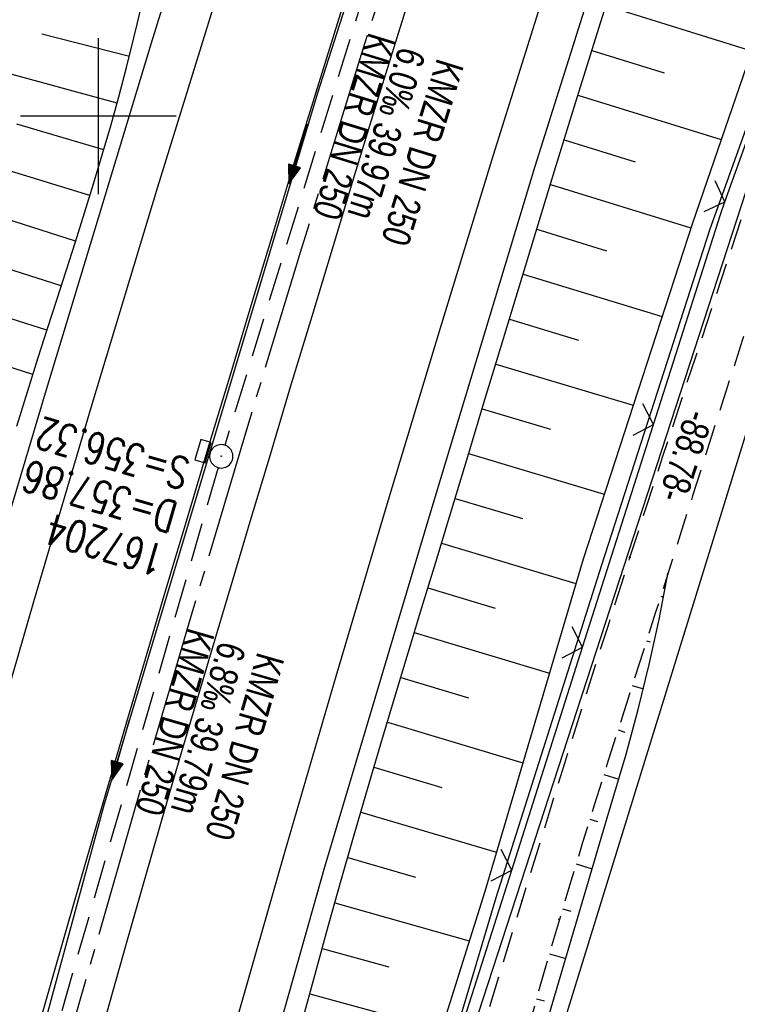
# Model space of a CAD drawing. Extents: x 508892 to 509489, y 458506 to 459473.
# Tile 24 of 62: x 509095 to 509141, y 458843 to 458906. Entities that reach past the tile are written whole.
import ezdxf

# ---------------------------------------------------------------- set-up
doc = ezdxf.new("R2010")
doc.units = 0
doc.header["$LTSCALE"] = 10
doc.header["$MEASUREMENT"] = 0
for name, pattern in [('ACHSE', [5.5, 4, -0.5, 0.5, -0.5]), ('LT00', [0]), ('LT11', [0.3, 0.2, -0.1]), ('STRICHLINIE2', [0.375, 0.25, -0.125])]:
    doc.linetypes.add(name, pattern=pattern)
doc.layers.get('0').update_dxf_attribs({"linetype": 'LT00'})
for name, color, linetype in [('--EK_FBR', 1, 'LT00'), ('--EK_Halt-Pfeil', 4, 'LT00'), ('--EK_Haltung', 7, 'STRICHLINIE2'), ('--EK_Haltung-Text', 140, 'LT00'), ('--EK_Schacht-Text', 5, 'LT00'), ('--EL_DFK_AB_L', 21, 'LT00'), ('--EL_Halt-Pfeil', 4, 'LT00'), ('--EL_Haltung', 182, 'STRICHLINIE2'), ('--EL_Haltung-Text', 182, 'LT00'), ('-AX-093', 35, 'ACHSE'), ('ABSTAND', 8, 'LT00'), ('DFK_AB_L', 21, 'LT00'), ('DFK_KATASTER', 250, 'LT00'), ('V111_AFBR_BAB', 250, 'LT00'), ('V111_BOESCH', 250, 'LT00'), ('V111_BOSCHUNG', 250, 'LT00'), ('V111_FELDWEG', 250, 'LT11'), ('V111_GRABEN', 250, 'LT00'), ('V111_H_BORD', 8, 'LT00'), ('V111_KA_PRUF', 182, 'LT00'), ('V111_LD_MARK', 250, 'LT00'), ('V111_RASTER', 250, 'LT00'), ('V111_SINKK', 182, 'LT00'), ('V111_ZAUN', 40, 'LT00')]:
    doc.layers.add(name, color=color, linetype=linetype)
doc.styles.add('Haltungsbeschriftung', font='ARIAL.TTF', dxfattribs={"width": 0.75})
doc.styles.add('schachtbeschriftung', font='romans.shx', dxfattribs={"width": 0.75, "height": 2})
doc.styles.get("Standard").update_dxf_attribs({"font": 'ARIAL.TTF'})

# ---------------------------------------------------------------- blocks, each defined once
blk = doc.blocks.new('SYMB0011')
at = {"color": 0, "linetype": 'ByBlock'}
for p, q in [((0.5, 0), (-0.5, 0)), ((0, 0.5), (0, -0.5))]:
    blk.add_line(p, q, dxfattribs=at)
blk = doc.blocks.new('SYMB0003')
at = {"color": 0, "linetype": 'ByBlock'}
for p, q in [((-0.015712, 0), (0.010166, 0.012015)), ((0, -0.021257), (-0.015712, 0)), ((0.010166, 0.012015), (0, -0.021257))]:
    blk.add_line(p, q, dxfattribs=at)
for points in [[(-0.031395, 0.499013), (-0.093691, 0.491144), (-0.154509, 0.475528), (-0.21289, 0.452414), (-0.267913, 0.422164), (-0.318712, 0.385257), (-0.364484, 0.342274), (-0.404509, 0.293893), (-0.438154, 0.240877), (-0.464888, 0.184062), (-0.484292, 0.124345), (-0.496058, 0.062667), (-0.5, 0)], [(0.5, 0), (0.496057, 0.062667), (0.484292, 0.124345), (0.464888, 0.184062), (0.438153, 0.240877), (0.404509, 0.293893), (0.364484, 0.342274), (0.318712, 0.385257), (0.267913, 0.422164), (0.21289, 0.452414), (0.154509, 0.475528), (0.093691, 0.491144), (0.031395, 0.499013), (-0.031395, 0.499013)], [(-0.5, 0), (-0.496058, -0.062667), (-0.484292, -0.124345), (-0.464888, -0.184062), (-0.438154, -0.240877), (-0.404509, -0.293893), (-0.364485, -0.342274), (-0.318712, -0.385257), (-0.267914, -0.422164), (-0.21289, -0.452414), (-0.154509, -0.475529), (-0.093691, -0.491144), (-0.031395, -0.499014), (0.031395, -0.499014)], [(0.031395, -0.499014), (0.093691, -0.491144), (0.154509, -0.475529), (0.21289, -0.452414), (0.267914, -0.422164), (0.318712, -0.385257), (0.364485, -0.342274), (0.404509, -0.293893), (0.438154, -0.240877), (0.464889, -0.184062), (0.484292, -0.124345), (0.496058, -0.062667), (0.5, 0)]]:
    blk.add_lwpolyline(points, dxfattribs=at)
blk = doc.blocks.new('SYMB0024')
at = {"color": 0, "linetype": 'ByBlock'}
for p, q in [((-0.5, 0.5), (0, 0)), ((0, 0), (0.5, 0.5))]:
    blk.add_line(p, q, dxfattribs=at)
blk = doc.blocks.new('SYMB0652')
at = {"color": 0, "linetype": 'ByBlock'}
blk.add_lwpolyline([(-0.15, -0.075), (0.15, -0.075), (0.15, 0.075), (-0.15, 0.075), (-0.15, -0.075)], dxfattribs=at)
blk = doc.blocks.new('SYMB0070')
at = {"color": 0, "linetype": 'ByBlock'}
for p, q in [((-0.5, 0), (0.2, 0)), ((0.5, 0), (0.2, 0.1)), ((0.2, 0.1), (0.2, 0)), ((0.468, 0), (0.21, 0.086)), ((0.21, 0.086), (0.21, -0.086)), ((0.21, -0.086), (0.468, 0)), ((0.22, -0.072), (0.437, 0)), ((0.23, -0.058), (0.405, 0)), ((0.24, -0.045), (0.374, 0)), ((0.342, 0), (0.25, 0.031)), ((0.25, 0.031), (0.25, -0.031)), ((0.25, -0.031), (0.342, 0)), ((0.26, -0.017), (0.31, 0)), ((0.27, -0.003), (0.279, 0))]:
    blk.add_line(p, q, dxfattribs=at)
for points in [[(0.2, 0), (0.2, -0.1), (0.5, 0)], [(0.437, 0), (0.22, 0.072), (0.22, -0.072)], [(0.405, 0), (0.23, 0.058), (0.23, -0.058)], [(0.374, 0), (0.24, 0.045), (0.24, -0.045)], [(0.31, 0), (0.26, 0.017), (0.26, -0.017)], [(0.279, 0), (0.27, 0.003), (0.27, -0.003)]]:
    blk.add_lwpolyline(points, dxfattribs=at)

msp = doc.modelspace()

# ---------------------------------------------------------------- linework, layer by layer
at = {"layer": '--EK_FBR', "linetype": 'LT11', "flags": 128}
for points in [[(509295.725, 459263.501), (509295.165, 459262.922), (509294.666, 459262.289), (509294.234, 459261.609), (509293.873, 459260.889), (509292.396, 459257.908), (509290.922, 459254.927), (509289.451, 459251.945), (509287.987, 459248.959), (509286.529, 459245.97), (509285.081, 459242.976), (509283.694, 459240.082), (509282.314, 459237.185), (509280.94, 459234.285), (509279.568, 459231.384), (509278.195, 459228.483), (509276.82, 459225.584), (509275.395, 459222.593), (509273.965, 459219.604), (509272.533, 459216.616), (509271.099, 459213.629), (509269.666, 459210.641), (509268.235, 459207.652), (509266.807, 459204.661), (509265.921, 459202.797), (509265.04, 459200.931), (509264.166, 459199.061), (509263.302, 459197.187), (509262.451, 459195.308), (509261.616, 459193.421), (509260.799, 459191.527), (509260.034, 459189.701), (509259.285, 459187.869), (509258.549, 459186.031), (509257.824, 459184.189), (509257.061, 459182.228), (509256.302, 459180.266), (509255.543, 459178.305), (509254.779, 459176.345), (509254.007, 459174.388), (509253.016, 459171.925), (509252.006, 459169.47), (509250.98, 459167.021), (509249.94, 459164.578), (509248.888, 459162.14), (509247.826, 459159.706), (509246.756, 459157.276), (509245.654, 459154.79), (509244.549, 459152.306), (509243.444, 459149.822), (509242.343, 459147.336), (509241.247, 459144.848), (509239.602, 459141.067), (509237.977, 459137.278), (509236.37, 459133.48), (509234.779, 459129.676), (509233.202, 459125.865), (509231.638, 459122.05), (509230.085, 459118.229), (509228.542, 459114.405), (509227.006, 459110.577), (509225.475, 459106.747), (509223.949, 459102.916), (509222.425, 459099.084), (509220.737, 459094.839), (509219.05, 459090.594), (509217.362, 459086.35), (509215.672, 459082.106), (509214.231, 459078.493), (509212.788, 459074.881), (509211.339, 459071.27), (509209.885, 459067.663), (509208.423, 459064.058), (509206.951, 459060.457), (509205.469, 459056.861), (509204.262, 459053.957), (509203.049, 459051.055), (509201.831, 459048.155), (509200.611, 459045.255), (509199.391, 459042.356), (509198.173, 459039.457), (509196.959, 459036.555), (509195.749, 459033.652), (509194.548, 459030.745), (509193.229, 459027.526), (509191.92, 459024.303), (509190.618, 459021.077), (509189.32, 459017.849), (509188.025, 459014.62), (509183.421, 459002.149), (509183.311, 459001.142), (509183.209, 459000.136), (509183.123, 458999.129), (509183.06, 458998.122), (509183.029, 458997.115), (509183.036, 458996.107), (509183.101, 458994.936), (509183.227, 458993.767), (509183.409, 458992.604), (509183.644, 458991.45), (509183.928, 458990.307), (509184.259, 458989.178), (509184.592, 458988.178), (509184.953, 458987.19), (509185.336, 458986.21), (509185.733, 458985.235), (509186.139, 458984.263), (509186.547, 458983.29), (509186.951, 458982.314), (509187.392, 458981.209), (509187.814, 458980.095), (509188.21, 458978.972), (509188.576, 458977.841), (509188.906, 458976.7), (509189.195, 458975.55), (509189.437, 458974.389), (509189.627, 458973.219), (509189.78, 458971.8), (509189.851, 458970.372), (509189.842, 458968.939), (509189.754, 458967.505), (509189.588, 458966.077), (509189.347, 458964.659), (509189.033, 458963.257), (509188.645, 458961.875), (509188.139, 458960.389), (509187.554, 458958.934), (509186.895, 458957.511), (509186.168, 458956.121), (509185.379, 458954.765), (509184.533, 458953.442), (509183.636, 458952.155), (509182.695, 458950.904), (509181.729, 458949.706), (509180.729, 458948.54), (509179.699, 458947.401), (509178.644, 458946.285), (509177.567, 458945.189), (509176.473, 458944.108), (509175.366, 458943.039), (509174.249, 458941.977), (509173.128, 458940.919), (509172.005, 458939.86), (509170.706, 458938.626), (509169.416, 458937.382), (509168.137, 458936.128), (509166.875, 458934.859), (509165.633, 458933.572), (509164.416, 458932.266), (509163.226, 458930.938), (509162.069, 458929.584), (509160.947, 458928.202), (509159.866, 458926.789), (509158.776, 458925.269), (509157.731, 458923.715), (509156.729, 458922.13), (509155.767, 458920.518), (509154.841, 458918.881), (509153.95, 458917.224), (509153.09, 458915.549), (509152.258, 458913.86), (509151.451, 458912.159), (509150.386, 458909.825), (509149.36, 458907.477), (509148.37, 458905.116), (509147.413, 458902.743), (509146.486, 458900.359), (509145.586, 458897.965), (509144.712, 458895.563), (509143.859, 458893.152), (509143.002, 458890.667), (509142.163, 458888.175), (509141.338, 458885.678), (509140.526, 458883.177), (509139.722, 458880.672), (509138.924, 458878.165), (509138.13, 458875.657), (509137.337, 458873.149), (509136.541, 458870.641), (509135.756, 458868.181), (509134.969, 458865.722), (509134.181, 458863.263), (509133.395, 458860.804), (509132.614, 458858.344), (509131.84, 458855.882), (509131.074, 458853.417), (509130.32, 458850.948), (509129.58, 458848.476), (509128.83, 458845.915), (509128.095, 458843.349), (509127.371, 458840.78), (509126.656, 458838.208), (509125.947, 458835.634), (509125.241, 458833.059), (509124.536, 458830.484), (509123.828, 458827.91), (509123.116, 458825.337), (509122.395, 458822.767), (509121.664, 458820.199), (509120.923, 458817.645), (509120.172, 458815.094), (509119.414, 458812.545), (509118.651, 458809.998), (509117.886, 458807.451), (509117.123, 458804.903), (509116.364, 458802.355), (509115.611, 458799.804), (509114.869, 458797.251), (509114.032, 458794.317), (509113.209, 458791.378), (509112.397, 458788.436), (509111.594, 458785.492), (509110.798, 458782.546), (509110.005, 458779.598), (509109.213, 458776.651), (509108.419, 458773.704), (509107.517, 458770.375), (509106.612, 458767.048), (509105.705, 458763.721), (509104.799, 458760.394), (509103.895, 458757.066), (509102.996, 458753.737), (509102.103, 458750.406), (509101.22, 458747.073), (509100.347, 458743.737), (509099.4, 458740.058), (509098.466, 458736.375), (509097.545, 458732.69), (509096.633, 458729.002), (509095.729, 458725.312), (509094.832, 458721.62), (509093.106, 458714.464), (509091.396, 458707.305), (509089.704, 458700.141), (509088.031, 458692.972), (509087.314, 458689.871), (509086.603, 458686.769), (509085.899, 458683.664), (509085.206, 458680.558), (509084.524, 458677.449), (509083.857, 458674.338), (509083.205, 458671.223), (509082.572, 458668.104), (509081.956, 458664.972), (509081.358, 458661.837), (509080.775, 458658.699), (509080.204, 458655.558), (509079.643, 458652.416), (509079.088, 458649.272), (509078.538, 458646.128), (509077.309, 458639.07), (509076.475, 458634.267), (509075.449, 458628.336), (509074.425, 458622.404), (509073.401, 458616.473), (509072.377, 458610.541), (509071.352, 458604.609), (509070.324, 458598.678), (509069.292, 458592.746), (509068.899, 458590.49), (509068.508, 458588.234), (509068.122, 458585.977), (509067.744, 458583.719), (509067.377, 458581.46), (509067.023, 458579.198), (509066.686, 458576.934), (509066.368, 458574.668), (509066.11, 458572.704), (509065.864, 458570.739), (509065.629, 458568.772), (509065.401, 458566.804), (509065.175, 458564.835), (509064.95, 458562.867), (509064.709, 458560.79), (509064.46, 458558.713), (509064.2, 458556.638), (509063.906, 458554.417), (509063.6, 458552.198), (509063.283, 458549.98), (509062.959, 458547.763), (509062.633, 458545.546), (509062.308, 458543.329), (509062.305, 458543.306)], [(509059.23, 458544.472), (509059.717, 458548.079), (509060.334, 458552.631), (509060.955, 458557.184), (509061.443, 458560.742), (509061.936, 458564.3), (509062.434, 458567.857), (509062.94, 458571.412), (509063.454, 458574.967), (509063.991, 458578.61), (509064.537, 458582.252), (509065.092, 458585.892), (509065.652, 458589.532), (509066.217, 458593.171), (509066.827, 458597.067), (509067.442, 458600.962), (509068.065, 458604.856), (509068.698, 458608.748), (509069.342, 458612.639), (509070, 458616.527), (509070.673, 458620.412), (509071.333, 458624.126), (509072.006, 458627.838), (509072.691, 458631.548), (509073.385, 458635.256), (509074.087, 458638.962), (509074.123, 458639.153), (509074.793, 458642.668), (509075.503, 458646.373), (509076.949, 458653.905), (509078.397, 458661.437), (509079.849, 458668.969), (509080.451, 458672.086), (509081.056, 458675.203), (509081.668, 458678.318), (509082.289, 458681.431), (509082.921, 458684.542), (509083.569, 458687.65), (509084.234, 458690.753), (509084.919, 458693.852), (509085.566, 458696.684), (509086.23, 458699.511), (509086.908, 458702.336), (509087.6, 458705.157), (509088.301, 458707.976), (509089.009, 458710.794), (509089.723, 458713.61), (509090.44, 458716.426), (509091.157, 458719.241), (509091.872, 458722.057), (509092.689, 458725.294), (509093.503, 458728.531), (509094.315, 458731.769), (509095.128, 458735.007), (509095.944, 458738.243), (509096.765, 458741.479), (509097.594, 458744.712), (509098.69, 458748.935), (509099.802, 458753.154), (509100.927, 458757.369), (509102.064, 458761.581), (509103.213, 458765.79), (509104.371, 458769.997), (509105.537, 458774.201), (509106.654, 458778.203), (509107.776, 458782.205), (509108.901, 458786.205), (509110.026, 458790.206), (509111.149, 458794.206), (509112.269, 458798.208), (509113.162, 458801.412), (509114.054, 458804.617), (509114.945, 458807.821), (509115.839, 458811.025), (509116.736, 458814.228), (509117.639, 458817.43), (509118.549, 458820.629), (509119.948, 458825.483), (509121.366, 458830.332), (509122.801, 458835.176), (509124.252, 458840.015), (509125.717, 458844.851), (509127.195, 458849.682), (509128.554, 458854.092), (509129.924, 458858.499), (509131.306, 458862.902), (509132.701, 458867.3), (509134.111, 458871.693), (509135.156, 458874.912), (509136.207, 458878.129), (509137.265, 458881.344), (509138.327, 458884.558), (509139.391, 458887.772), (509140.456, 458890.985), (509141.521, 458894.2), (509142.149, 458896.099), (509142.781, 458897.996), (509143.42, 458899.892), (509144.07, 458901.783), (509144.735, 458903.668), (509145.42, 458905.547), (509146.127, 458907.417), (509146.862, 458909.276), (509147.627, 458911.124), (509148.428, 458912.959), (509149.394, 458915.045), (509150.412, 458917.108), (509151.485, 458919.144), (509152.612, 458921.149), (509153.795, 458923.12), (509155.036, 458925.053), (509156.335, 458926.944), (509157.693, 458928.789), (509158.783, 458930.181), (509159.906, 458931.547), (509161.058, 458932.889), (509162.236, 458934.209), (509163.437, 458935.511), (509164.657, 458936.797), (509165.893, 458938.069), (509167.142, 458939.332), (509168.4, 458940.586), (509169.663, 458941.836), (509170.743, 458942.901), (509171.821, 458943.969), (509172.891, 458945.042), (509173.95, 458946.126), (509174.992, 458947.222), (509176.015, 458948.336), (509177.012, 458949.472), (509177.98, 458950.632), (509178.914, 458951.821), (509179.81, 458953.043), (509180.594, 458954.194), (509181.337, 458955.375), (509182.035, 458956.584), (509182.682, 458957.82), (509183.274, 458959.082), (509183.806, 458960.368), (509184.272, 458961.678), (509184.669, 458963.01), (509184.988, 458964.345), (509185.236, 458965.695), (509185.413, 458967.059), (509185.52, 458968.43), (509185.56, 458969.806), (509185.532, 458971.181), (509185.439, 458972.553), (509185.23, 458974.269), (509184.92, 458975.969), (509184.514, 458977.648), (509184.013, 458979.302), (509183.421, 458980.927), (509182.925, 458982.109), (509182.378, 458983.268), (509181.78, 458984.399), (509181.128, 458985.497), (509180.422, 458986.557), (509179.443, 458987.843), (509178.371, 458989.06), (509177.206, 458990.207), (509176.675, 458990.678), (509176.125, 458991.129), (509175.556, 458991.551), (509174.967, 458991.938), (509174.356, 458992.281), (509173.722, 458992.574), (509173.066, 458992.808)]]:
    msp.add_lwpolyline(points, dxfattribs=at)
at = {"layer": '--EK_FBR'}
for points in [[(509101.791, 458805.626), (509107.869, 458828.242), (509114.539, 458851.853), (509121.358, 458874.708), (509128.025, 458896.786), (509134.861, 458918.497), (509142.083, 458940.566), (509149.559, 458962.753), (509156.84, 458984.09), (509159.697, 458992.052), (509164.729, 459006.158), (509172.751, 459028.261), (509181.102, 459050.16), (509189.381, 459071.423), (509198.414, 459093.95)], [(509071.255, 458790.808), (509076.957, 458813.025), (509082.942, 458835.459), (509089.706, 458859.116), (509096.603, 458882.26), (509103.41, 458904.697), (509110.188, 458926.557), (509117.432, 458948.586), (509125.283, 458971.908), (509132.547, 458992.908), (509135.326, 459000.77), (509140.399, 459014.958), (509148.741, 459037.987), (509157.07, 459059.955), (509165.701, 459081.634)]]:
    msp.add_lwpolyline(points, dxfattribs=at)
at = {"layer": '--EK_FBR', "color": 2}
for points in [[(509117.288, 458912.264), (509113.952, 458901.524), (509112.576, 458897.034), (509111.209, 458892.541), (509109.849, 458888.046), (509108.495, 458883.549), (509107.145, 458879.051), (509105.762, 458874.431), (509104.384, 458869.81), (509103.011, 458865.186), (509101.645, 458860.561), (509100.287, 458855.934), (509099.137, 458851.989), (509097.995, 458848.042), (509096.863, 458844.092), (509095.741, 458840.139)], [(509120.469, 458909.3), (509119.146, 458905.034), (509117.831, 458900.765), (509116.444, 458896.231), (509115.064, 458891.694), (509113.69, 458887.156), (509112.32, 458882.616), (509110.954, 458878.075), (509109.789, 458874.195), (509108.626, 458870.315), (509107.469, 458866.433), (509106.317, 458862.549), (509105.174, 458858.663), (509104.04, 458854.774), (509102.921, 458850.896), (509101.812, 458847.015), (509100.712, 458843.132), (509099.62, 458839.246)]]:
    msp.add_lwpolyline(points, dxfattribs=at)
at = {"layer": '--EK_Haltung'}
for p, q in [((509119.443, 458915.661), (509108.109, 458878.904)), ((509107.681, 458877.466), (509097.089, 458840.67))]:
    msp.add_line(p, q, dxfattribs=at)
at = {"layer": '--EL_DFK_AB_L'}
msp.add_line((509149.168, 458918.597), (509122.133, 458835.613), dxfattribs=at)
at = {"layer": '--EL_Haltung'}
for p, q in [((509119.443, 458915.661), (509108.109, 458878.904)), ((509107.681, 458877.466), (509097.089, 458840.67))]:
    msp.add_line(p, q, dxfattribs=at)
at = {"layer": '-AX-093', "ltscale": 0.2}
msp.add_lwpolyline([(509120.563, 458915.66), (509116.768, 458903.61), (509113.037, 458891.541), (509109.37, 458879.451), (509105.768, 458867.343), (509102.231, 458855.215), (509098.76, 458843.068), (509095.355, 458830.902), (509092.019, 458818.717), (509088.75, 458806.514), (509085.551, 458794.292)], dxfattribs=at)
at = {"layer": 'DFK_AB_L'}
msp.add_line((509149.168, 458918.597), (509122.133, 458835.613), dxfattribs=at)
at = {"layer": 'DFK_KATASTER'}
msp.add_line((509152.759, 458915.982), (509127.632, 458834.626), dxfattribs=at)
at = {"layer": 'V111_AFBR_BAB'}
for points in [[(509101.791, 458805.626), (509107.869, 458828.242), (509114.539, 458851.853), (509121.358, 458874.708), (509128.025, 458896.786), (509134.861, 458918.497), (509142.083, 458940.566), (509149.559, 458962.753), (509156.84, 458984.09), (509159.697, 458992.052), (509164.729, 459006.158), (509172.751, 459028.261), (509181.102, 459050.16), (509189.381, 459071.423), (509198.414, 459093.95)], [(509071.255, 458790.808), (509076.957, 458813.025), (509082.942, 458835.459), (509089.706, 458859.116), (509096.603, 458882.26), (509103.41, 458904.697), (509110.188, 458926.557), (509117.432, 458948.586), (509125.283, 458971.908), (509132.547, 458992.908), (509135.326, 459000.77), (509140.399, 459014.958), (509148.741, 459037.987), (509157.07, 459059.955), (509165.701, 459081.634)]]:
    msp.add_lwpolyline(points, dxfattribs=at)
at = {"layer": 'V111_AFBR_BAB', "color": 0}
for points in [[(509117.288, 458912.264), (509113.952, 458901.524), (509112.576, 458897.034), (509111.209, 458892.541), (509109.849, 458888.046), (509108.495, 458883.549), (509107.145, 458879.051), (509105.762, 458874.431), (509104.384, 458869.81), (509103.011, 458865.186), (509101.645, 458860.561), (509100.287, 458855.934), (509099.137, 458851.989), (509097.995, 458848.042), (509096.863, 458844.092), (509095.741, 458840.139)], [(509120.469, 458909.3), (509119.146, 458905.034), (509117.831, 458900.765), (509116.444, 458896.231), (509115.064, 458891.694), (509113.69, 458887.156), (509112.32, 458882.616), (509110.954, 458878.075), (509109.789, 458874.195), (509108.626, 458870.315), (509107.469, 458866.433), (509106.317, 458862.549), (509105.174, 458858.663), (509104.04, 458854.774), (509102.921, 458850.896), (509101.812, 458847.015), (509100.712, 458843.132), (509099.62, 458839.246)]]:
    msp.add_lwpolyline(points, dxfattribs=at)
at = {"layer": 'V111_BOESCH'}
for points in [[(509113.179, 458842.319), (509113.971, 458845.214), (509114.772, 458848.106), (509115.585, 458850.994), (509116.423, 458853.917), (509117.273, 458856.836), (509118.135, 458859.752), (509119.004, 458862.665), (509119.881, 458865.577), (509120.762, 458868.487), (509121.645, 458871.397), (509122.529, 458874.306), (509123.636, 458877.958), (509124.742, 458881.609), (509125.849, 458885.261), (509126.957, 458888.912), (509128.07, 458892.562), (509129.187, 458896.21), (509130.537, 458900.589), (509131.896, 458904.966), (509133.261, 458909.342)], [(509094.763, 458880.126), (509095.555, 458882.67), (509096.144, 458884.525), (509096.739, 458886.379), (509097.337, 458888.232), (509097.935, 458890.085), (509098.529, 458891.938), (509099.115, 458893.794), (509099.691, 458895.653), (509100.252, 458897.515), (509100.796, 458899.381), (509101.319, 458901.253), (509101.818, 458903.131), (509102.289, 458905.016), (509102.502, 458905.91), (509102.715, 458906.805)], [(509118.68, 458805.284), (509119.618, 458808.824), (509120.559, 458812.364), (509121.507, 458815.902), (509122.461, 458819.438), (509123.425, 458822.971), (509124.4, 458826.502), (509125.545, 458830.584), (509126.705, 458834.662), (509127.877, 458838.736), (509129.061, 458842.808), (509130.253, 458846.877), (509131.452, 458850.944), (509132.656, 458855.01), (509133.861, 458859.075), (509134.636, 458861.941), (509135.341, 458864.826), (509135.976, 458867.726), (509136.541, 458870.641)]]:
    msp.add_lwpolyline(points, dxfattribs=at)
at = {"layer": 'V111_BOSCHUNG'}
for p, q in [((509132.558, 458907.093), (509141.914, 458904.182)), ((509101.996, 458903.832), (509096.381, 458905.265)), ((509131.663, 458904.216), (509136.303, 458902.786)), ((509101.204, 458900.833), (509089.978, 458903.909)), ((509130.773, 458901.351), (509139.968, 458898.516)), ((509100.351, 458897.85), (509094.772, 458899.485)), ((509099.46, 458894.905), (509088.403, 458898.306)), ((509129.887, 458898.485), (509134.44, 458897.081)), ((509129.005, 458895.618), (509138.023, 458892.837)), ((509098.546, 458891.994), (509093.078, 458893.73)), ((509097.622, 458889.113), (509086.809, 458892.598)), ((509128.127, 458892.749), (509132.61, 458891.367)), ((509127.248, 458889.868), (509136.168, 458887.144)), ((509096.704, 458886.271), (509091.352, 458887.982)), ((509126.372, 458886.986), (509130.807, 458885.644)), ((509095.798, 458883.438), (509085.186, 458886.777)), ((509125.498, 458884.103), (509134.317, 458881.461)), ((509124.628, 458881.232), (509129.008, 458879.92)), ((509123.758, 458878.361), (509132.458, 458875.754)), ((509122.888, 458875.49), (509127.208, 458874.195)), ((509122.017, 458872.619), (509130.641, 458870.035)), ((509121.145, 458869.748), (509125.468, 458868.453)), ((509136.085, 458869.212), (509136.261, 458869.155)), ((509120.274, 458866.877), (509128.941, 458864.281)), ((509135.171, 458866.355), (509135.411, 458866.278)), ((509119.407, 458864.006), (509123.749, 458862.705)), ((509134.256, 458863.498), (509134.969, 458863.27)), ((509118.546, 458861.132), (509127.24, 458858.527)), ((509133.343, 458860.64), (509133.78, 458860.5)), ((509117.688, 458858.244), (509122.04, 458856.953)), ((509132.436, 458857.78), (509133.387, 458857.477)), ((509116.84, 458855.354), (509125.546, 458852.797)), ((509131.538, 458854.914), (509132.037, 458854.758)), ((509116, 458852.448), (509120.348, 458851.197)), ((509130.654, 458852.045), (509131.685, 458851.73)), ((509115.174, 458849.539), (509123.803, 458847.106)), ((509129.786, 458849.169), (509130.311, 458849.013)), ((509114.361, 458846.626), (509118.635, 458845.446)), ((509128.939, 458846.287), (509129.99, 458845.981)), ((509113.562, 458843.722), (509122.013, 458841.414)), ((509128.11, 458843.401), (509128.629, 458843.253))]:
    msp.add_line(p, q, dxfattribs=at)
at = {"layer": 'V111_FELDWEG', "flags": 128}
for points in [[(509295.725, 459263.501), (509295.165, 459262.922), (509294.666, 459262.289), (509294.234, 459261.609), (509293.873, 459260.889), (509292.396, 459257.908), (509290.922, 459254.927), (509289.451, 459251.945), (509287.987, 459248.959), (509286.529, 459245.97), (509285.081, 459242.976), (509283.694, 459240.082), (509282.314, 459237.185), (509280.94, 459234.285), (509279.568, 459231.384), (509278.195, 459228.483), (509276.82, 459225.584), (509275.395, 459222.593), (509273.965, 459219.604), (509272.533, 459216.616), (509271.099, 459213.629), (509269.666, 459210.641), (509268.235, 459207.652), (509266.807, 459204.661), (509265.921, 459202.797), (509265.04, 459200.931), (509264.166, 459199.061), (509263.302, 459197.187), (509262.451, 459195.308), (509261.616, 459193.421), (509260.799, 459191.527), (509260.034, 459189.701), (509259.285, 459187.869), (509258.549, 459186.031), (509257.824, 459184.189), (509257.061, 459182.228), (509256.302, 459180.266), (509255.543, 459178.305), (509254.779, 459176.345), (509254.007, 459174.388), (509253.016, 459171.925), (509252.006, 459169.47), (509250.98, 459167.021), (509249.94, 459164.578), (509248.888, 459162.14), (509247.826, 459159.706), (509246.756, 459157.276), (509245.654, 459154.79), (509244.549, 459152.306), (509243.444, 459149.822), (509242.343, 459147.336), (509241.247, 459144.848), (509239.602, 459141.067), (509237.977, 459137.278), (509236.37, 459133.48), (509234.779, 459129.676), (509233.202, 459125.865), (509231.638, 459122.05), (509230.085, 459118.229), (509228.542, 459114.405), (509227.006, 459110.577), (509225.475, 459106.747), (509223.949, 459102.916), (509222.425, 459099.084), (509220.737, 459094.839), (509219.05, 459090.594), (509217.362, 459086.35), (509215.672, 459082.106), (509214.231, 459078.493), (509212.788, 459074.881), (509211.339, 459071.27), (509209.885, 459067.663), (509208.423, 459064.058), (509206.951, 459060.457), (509205.469, 459056.861), (509204.262, 459053.957), (509203.049, 459051.055), (509201.831, 459048.155), (509200.611, 459045.255), (509199.391, 459042.356), (509198.173, 459039.457), (509196.959, 459036.555), (509195.749, 459033.652), (509194.548, 459030.745), (509193.229, 459027.526), (509191.92, 459024.303), (509190.618, 459021.077), (509189.32, 459017.849), (509188.025, 459014.62), (509183.421, 459002.149), (509183.311, 459001.142), (509183.209, 459000.136), (509183.123, 458999.129), (509183.06, 458998.122), (509183.029, 458997.115), (509183.036, 458996.107), (509183.101, 458994.936), (509183.227, 458993.767), (509183.409, 458992.604), (509183.644, 458991.45), (509183.928, 458990.307), (509184.259, 458989.178), (509184.592, 458988.178), (509184.953, 458987.19), (509185.336, 458986.21), (509185.733, 458985.235), (509186.139, 458984.263), (509186.547, 458983.29), (509186.951, 458982.314), (509187.392, 458981.209), (509187.814, 458980.095), (509188.21, 458978.972), (509188.576, 458977.841), (509188.906, 458976.7), (509189.195, 458975.55), (509189.437, 458974.389), (509189.627, 458973.219), (509189.78, 458971.8), (509189.851, 458970.372), (509189.842, 458968.939), (509189.754, 458967.505), (509189.588, 458966.077), (509189.347, 458964.659), (509189.033, 458963.257), (509188.645, 458961.875), (509188.139, 458960.389), (509187.554, 458958.934), (509186.895, 458957.511), (509186.168, 458956.121), (509185.379, 458954.765), (509184.533, 458953.442), (509183.636, 458952.155), (509182.695, 458950.904), (509181.729, 458949.706), (509180.729, 458948.54), (509179.699, 458947.401), (509178.644, 458946.285), (509177.567, 458945.189), (509176.473, 458944.108), (509175.366, 458943.039), (509174.249, 458941.977), (509173.128, 458940.919), (509172.005, 458939.86), (509170.706, 458938.626), (509169.416, 458937.382), (509168.137, 458936.128), (509166.875, 458934.859), (509165.633, 458933.572), (509164.416, 458932.266), (509163.226, 458930.938), (509162.069, 458929.584), (509160.947, 458928.202), (509159.866, 458926.789), (509158.776, 458925.269), (509157.731, 458923.715), (509156.729, 458922.13), (509155.767, 458920.518), (509154.841, 458918.881), (509153.95, 458917.224), (509153.09, 458915.549), (509152.258, 458913.86), (509151.451, 458912.159), (509150.386, 458909.825), (509149.36, 458907.477), (509148.37, 458905.116), (509147.413, 458902.743), (509146.486, 458900.359), (509145.586, 458897.965), (509144.712, 458895.563), (509143.859, 458893.152), (509143.002, 458890.667), (509142.163, 458888.175), (509141.338, 458885.678), (509140.526, 458883.177), (509139.722, 458880.672), (509138.924, 458878.165), (509138.13, 458875.657), (509137.337, 458873.149), (509136.541, 458870.641), (509135.756, 458868.181), (509134.969, 458865.722), (509134.181, 458863.263), (509133.395, 458860.804), (509132.614, 458858.344), (509131.84, 458855.882), (509131.074, 458853.417), (509130.32, 458850.948), (509129.58, 458848.476), (509128.83, 458845.915), (509128.095, 458843.349), (509127.371, 458840.78), (509126.656, 458838.208), (509125.947, 458835.634), (509125.241, 458833.059), (509124.536, 458830.484), (509123.828, 458827.91), (509123.116, 458825.337), (509122.395, 458822.767), (509121.664, 458820.199), (509120.923, 458817.645), (509120.172, 458815.094), (509119.414, 458812.545), (509118.651, 458809.998), (509117.886, 458807.451), (509117.123, 458804.903), (509116.364, 458802.355), (509115.611, 458799.804), (509114.869, 458797.251), (509114.032, 458794.317), (509113.209, 458791.378), (509112.397, 458788.436), (509111.594, 458785.492), (509110.798, 458782.546), (509110.005, 458779.598), (509109.213, 458776.651), (509108.419, 458773.704), (509107.517, 458770.375), (509106.612, 458767.048), (509105.705, 458763.721), (509104.799, 458760.394), (509103.895, 458757.066), (509102.996, 458753.737), (509102.103, 458750.406), (509101.22, 458747.073), (509100.347, 458743.737), (509099.4, 458740.058), (509098.466, 458736.375), (509097.545, 458732.69), (509096.633, 458729.002), (509095.729, 458725.312), (509094.832, 458721.62), (509093.106, 458714.464), (509091.396, 458707.305), (509089.704, 458700.141), (509088.031, 458692.972), (509087.314, 458689.871), (509086.603, 458686.769), (509085.899, 458683.664), (509085.206, 458680.558), (509084.524, 458677.449), (509083.857, 458674.338), (509083.205, 458671.223), (509082.572, 458668.104), (509081.956, 458664.972), (509081.358, 458661.837), (509080.775, 458658.699), (509080.204, 458655.558), (509079.643, 458652.416), (509079.088, 458649.272), (509078.538, 458646.128), (509077.505, 458640.198), (509076.475, 458634.267), (509075.449, 458628.336), (509074.425, 458622.404), (509073.401, 458616.473), (509072.377, 458610.541), (509071.352, 458604.61), (509070.324, 458598.678), (509069.292, 458592.746), (509068.899, 458590.49), (509068.508, 458588.234), (509068.122, 458585.977), (509067.744, 458583.719), (509067.377, 458581.46), (509067.023, 458579.198), (509066.686, 458576.935), (509066.368, 458574.668), (509066.11, 458572.704), (509065.864, 458570.739), (509065.629, 458568.772), (509065.401, 458566.804), (509065.175, 458564.835), (509064.95, 458562.867), (509064.709, 458560.789), (509064.46, 458558.713), (509064.2, 458556.638), (509063.906, 458554.417), (509063.599, 458552.198), (509063.283, 458549.98), (509062.959, 458547.763), (509062.633, 458545.546), (509062.308, 458543.329), (509062.305, 458543.306)], [(509059.23, 458544.472), (509059.717, 458548.079), (509060.334, 458552.632), (509060.955, 458557.184), (509061.443, 458560.742), (509061.936, 458564.3), (509062.434, 458567.857), (509062.94, 458571.413), (509063.454, 458574.967), (509063.991, 458578.61), (509064.537, 458582.252), (509065.091, 458585.892), (509065.652, 458589.532), (509066.217, 458593.171), (509066.826, 458597.067), (509067.442, 458600.962), (509068.065, 458604.856), (509068.698, 458608.748), (509069.342, 458612.639), (509070, 458616.527), (509070.673, 458620.412), (509071.333, 458624.126), (509072.006, 458627.838), (509072.691, 458631.548), (509073.385, 458635.256), (509074.087, 458638.962), (509074.793, 458642.668), (509075.503, 458646.373), (509076.949, 458653.905), (509078.397, 458661.437), (509079.849, 458668.969), (509080.451, 458672.086), (509081.056, 458675.203), (509081.668, 458678.318), (509082.289, 458681.431), (509082.921, 458684.542), (509083.569, 458687.65), (509084.234, 458690.753), (509084.919, 458693.852), (509085.566, 458696.684), (509086.23, 458699.511), (509086.908, 458702.336), (509087.6, 458705.157), (509088.301, 458707.976), (509089.009, 458710.794), (509089.723, 458713.61), (509090.44, 458716.426), (509091.157, 458719.241), (509091.872, 458722.057), (509092.689, 458725.294), (509093.503, 458728.531), (509094.315, 458731.769), (509095.128, 458735.007), (509095.944, 458738.243), (509096.765, 458741.479), (509097.594, 458744.712), (509098.69, 458748.935), (509099.802, 458753.154), (509100.927, 458757.369), (509102.064, 458761.581), (509103.213, 458765.79), (509104.371, 458769.997), (509105.537, 458774.201), (509106.654, 458778.203), (509107.776, 458782.205), (509108.901, 458786.205), (509110.026, 458790.206), (509111.149, 458794.206), (509112.269, 458798.208), (509113.162, 458801.412), (509114.054, 458804.617), (509114.945, 458807.821), (509115.839, 458811.025), (509116.736, 458814.228), (509117.639, 458817.43), (509118.549, 458820.629), (509119.948, 458825.483), (509121.366, 458830.332), (509122.801, 458835.176), (509124.252, 458840.015), (509125.717, 458844.851), (509127.195, 458849.682), (509128.554, 458854.092), (509129.924, 458858.499), (509131.306, 458862.902), (509132.701, 458867.3), (509134.111, 458871.693), (509135.156, 458874.912), (509136.207, 458878.129), (509137.265, 458881.344), (509138.327, 458884.558), (509139.391, 458887.772), (509140.456, 458890.985), (509141.521, 458894.2), (509142.149, 458896.099), (509142.781, 458897.996), (509143.42, 458899.892), (509144.07, 458901.783), (509144.735, 458903.668), (509145.42, 458905.547), (509146.127, 458907.417), (509146.862, 458909.276), (509147.627, 458911.124), (509148.428, 458912.959), (509149.394, 458915.045), (509150.412, 458917.108), (509151.485, 458919.144), (509152.612, 458921.149), (509153.795, 458923.12), (509155.036, 458925.053), (509156.335, 458926.944), (509157.693, 458928.789), (509158.783, 458930.181), (509159.906, 458931.547), (509161.058, 458932.889), (509162.236, 458934.209), (509163.437, 458935.511), (509164.657, 458936.797), (509165.893, 458938.069), (509167.142, 458939.332), (509168.4, 458940.586), (509169.663, 458941.836), (509170.743, 458942.901), (509171.821, 458943.969), (509172.891, 458945.042), (509173.95, 458946.126), (509174.992, 458947.222), (509176.015, 458948.336), (509177.012, 458949.472), (509177.98, 458950.632), (509178.914, 458951.821), (509179.81, 458953.043), (509180.594, 458954.194), (509181.337, 458955.375), (509182.035, 458956.584), (509182.682, 458957.82), (509183.274, 458959.082), (509183.806, 458960.368), (509184.272, 458961.678), (509184.669, 458963.01), (509184.988, 458964.345), (509185.236, 458965.695), (509185.413, 458967.059), (509185.52, 458968.43), (509185.56, 458969.806), (509185.532, 458971.181), (509185.439, 458972.553), (509185.23, 458974.269), (509184.92, 458975.969), (509184.514, 458977.648), (509184.013, 458979.302), (509183.421, 458980.927), (509182.925, 458982.109), (509182.378, 458983.268), (509181.78, 458984.399), (509181.128, 458985.497), (509180.422, 458986.557), (509179.443, 458987.843), (509178.371, 458989.06), (509177.206, 458990.207), (509176.675, 458990.678), (509176.125, 458991.129), (509175.556, 458991.551), (509174.967, 458991.938), (509174.356, 458992.281), (509173.722, 458992.574), (509173.066, 458992.808)]]:
    msp.add_lwpolyline(points, dxfattribs=at)
at = {"layer": 'V111_GRABEN'}
for points in [[(509171.553, 458987.077), (509162.093, 458962.762), (509156.427, 458945.788), (509148.056, 458922.059), (509138.123, 458893.145), (509131.102, 458871.591), (509124.802, 458850.282), (509115.09, 458819.41), (509106.762, 458790.884), (509099.605, 458763.39), (509092.821, 458738.561), (509084.241, 458702.343), (509078.121, 458674.612), (509072.519, 458647.663), (509068.148, 458621.385), (509063.228, 458593.231), (509059.033, 458564.893), (509056.325, 458545.573)], [(509057.64, 458545.075), (509060.37, 458564.871), (509064.647, 458593.044), (509069.095, 458621.047), (509073.868, 458647.33), (509079.419, 458674.213), (509085.481, 458701.754), (509094.25, 458738.426), (509100.701, 458763.052), (509107.972, 458790.317), (509116.287, 458818.884), (509125.528, 458849.894), (509132.299, 458871.236), (509139.264, 458892.787), (509149.793, 458922.16), (509157.081, 458942.436), (509163.685, 458962.248), (509172.604, 458986.461)]]:
    msp.add_lwpolyline(points, dxfattribs=at)
at = {"layer": 'V111_H_BORD'}
msp.add_lwpolyline([(509115.828, 458907.013), (509114.057, 458901.472), (509100.383, 458855.869), (509097.231, 458844.309), (509094.079, 458832.748), (509090.928, 458821.187), (509087.777, 458809.626), (509086.921, 458806.485), (509086.068, 458803.343)], dxfattribs=at)
at = {"layer": 'V111_LD_MARK'}
for points in [[(509168.451, 459080.593), (509164.645, 459070.837), (509160.875, 459061.067), (509157.143, 459051.283), (509153.449, 459041.485), (509149.793, 459031.672), (509146.178, 459021.845), (509142.602, 459012.003), (509139.068, 459002.146), (509135.575, 458992.275), (509130.789, 458978.524), (509126.085, 458964.744), (509121.463, 458950.937), (509116.924, 458937.102), (509112.467, 458923.241), (509108.092, 458909.353), (509103.8, 458895.44), (509099.59, 458881.502), (509095.846, 458868.849), (509092.17, 458856.176), (509088.564, 458843.483), (509085.027, 458830.771), (509081.56, 458818.039), (509078.165, 458805.288)], [(509096.414, 458796.203), (509099.407, 458807.556), (509102.46, 458818.894), (509105.572, 458830.215), (509108.743, 458841.52), (509111.971, 458852.809), (509115.257, 458864.081), (509118.599, 458875.337), (509121.955, 458886.435), (509125.364, 458897.516), (509128.827, 458908.581)]]:
    msp.add_lwpolyline(points, dxfattribs=at)
at = {"layer": 'V111_RASTER'}
for p, q in [((509100, 458905), (509100, 458895)), ((509105, 458900), (509095, 458900))]:
    msp.add_line(p, q, dxfattribs=at)
at = {"layer": 'V111_ZAUN'}
for p, q in [((509140.205, 458894.517), (509145.245, 458908.645)), ((509131.075, 458865.941), (509135.626, 458880.234)), ((509126.524, 458851.648), (509131.075, 458865.941)), ((509121.973, 458837.355), (509126.524, 458851.648))]:
    msp.add_line(p, q, dxfattribs=at)
msp.add_lwpolyline([(509135.626, 458880.234), (509139.914, 458893.701), (509140.205, 458894.517)], dxfattribs=at)

# ---------------------------------------------------------------- block references
at = {"layer": '--EK_Halt-Pfeil', "yscale": 4, "zscale": 4}
for p, xscale, rotation in [((509112.82, 458897.577), 3.999999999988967, 252.8645499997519), ((509101.424, 458859.345), 3.999999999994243, 253.9434100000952)]:
    msp.add_blockref('SYMB0070', p, dxfattribs=dict(at, xscale=xscale, rotation=rotation))
at = {"layer": '--EL_Halt-Pfeil', "yscale": 4, "zscale": 4}
for p, xscale, rotation in [((509112.82, 458897.577), 3.999999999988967, 252.8645499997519), ((509101.424, 458859.345), 3.999999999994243, 253.9434100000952)]:
    msp.add_blockref('SYMB0070', p, dxfattribs=dict(at, xscale=xscale, rotation=rotation))
at = {"layer": 'V111_FELDWEG', "xscale": 0.09999999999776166, "yscale": 0.09999999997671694, "zscale": 0.1, "rotation": 249.2379000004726}
for p in [(509134.111, 458871.693), (509136.541, 458870.641), (509127.195, 458849.682), (509129.58, 458848.476)]:
    msp.add_blockref('SYMB0011', p, dxfattribs=at)
at = {"layer": 'V111_KA_PRUF', "xscale": 1.499999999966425, "yscale": 1.5, "zscale": 1.5, "rotation": 249.2379000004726}
msp.add_blockref('SYMB0003', (509107.888, 458878.187), dxfattribs=at)
at = {"layer": 'V111_SINKK', "xscale": 4.499999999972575, "yscale": 4.5, "zscale": 4.5, "rotation": 253.3391742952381}
msp.add_blockref('SYMB0652', (509106.716, 458878.52), dxfattribs=at)
at = {"layer": 'V111_ZAUN', "yscale": 2.099999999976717, "zscale": 2.1}
for p, xscale, rotation in [((509140.205, 458894.517), 2.099999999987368, 70.36400999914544), ((509135.626, 458880.234), 2.100000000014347, 72.33780000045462), ((509131.075, 458865.941), 2.100000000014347, 72.33780000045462), ((509126.524, 458851.648), 2.100000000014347, 72.33780000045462)]:
    msp.add_blockref('SYMB0024', p, dxfattribs=dict(at, xscale=xscale, rotation=rotation))

# ---------------------------------------------------------------- texts
at = {"layer": '--EK_Haltung-Text', "style": 'Haltungsbeschriftung', "width": 0.75}
for s, rotation, p in [('6.0‰ 39.97m', -107.13545, (509119.305, 458904.537)), ('KMZR DN 250', -107.13545, (509121.751, 458903.782)), ('6.8‰ 39.79m', -106.05659, (509107.766, 458866.406)), ('KMZR DN 250', -106.05659, (509110.226, 458865.698))]:
    msp.add_text(s, height=1.8, rotation=rotation, dxfattribs=at).set_placement(p)
at = {"layer": '--EK_Schacht-Text', "style": 'schachtbeschriftung', "width": 0.75}
for s, p in [('S=356.32', (509105.999, 458877.951)), ('D=357.86', (509105.202, 458875.183)), ('167204', (509104.406, 458872.415))]:
    msp.add_text(s, height=2, rotation=-196.05658, dxfattribs=at).set_placement(p)
at = {"layer": '--EL_Haltung-Text', "style": 'Haltungsbeschriftung', "width": 0.75}
for rotation, p in [(-107.13545, (509117.367, 458905.448)), (-106.05659, (509105.75, 458867.275))]:
    msp.add_text('KMZR DN 250', height=1.8, rotation=rotation, dxfattribs=at).set_placement(p)
at = {"layer": 'ABSTAND', "width": 0.75}
msp.add_text(' -88.78-', height=1.8, rotation=-108.04487, dxfattribs=at).set_placement((509137.931, 458881.788))

doc.saveas('drawing.dxf')
